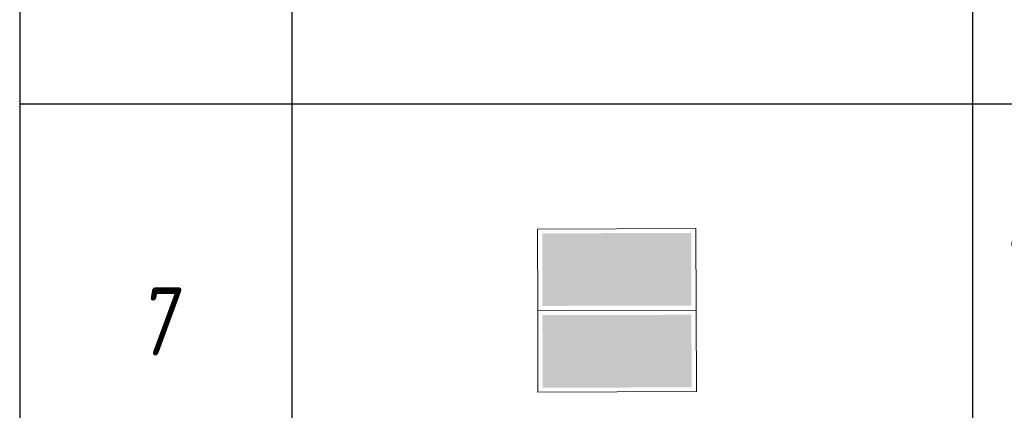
# Model space of a CAD drawing. Header units: millimetres. Extents: x -521669 to 178656, y -69521 to 433382.
# Tile 222 of 256: x -150089 to -146471, y 404098 to 405534. Entities that reach past the tile are written whole.
import ezdxf

# ---------------------------------------------------------------- set-up
doc = ezdxf.new("R2010")
doc.units = ezdxf.units.MM
doc.layers.add('_ЭО_Выноски', color=7, linetype='Continuous', lineweight=25)
doc.styles.add('fl_iso paper', font='isocpeur.ttf', dxfattribs={"width": 0.8, "oblique": 10})

# ---------------------------------------------------------------- blocks, each defined once
blk = doc.blocks.new('*T6188')
at = {"color": 0, "linetype": 'ByBlock', "lineweight": -2, "transparency": 16777216}
for p, q in [((0, 0), (13800, 0)), ((0, 0), (0, -14133.3)), ((1000, 0), (1000, -14133.3)), ((3500, 0), (3500, -14133.3)), ((10500, 0), (10500, -14133.3)), ((12000, 0), (12000, -14133.3)), ((13800, 0), (13800, -14133.3)), ((0, -1500), (13800, -1500)), ((0, -2720.8), (13800, -2720.8)), ((0, -4358.3), (13800, -4358.3)), ((0, -5995.8), (13800, -5995.8)), ((0, -7195.8), (13800, -7195.8)), ((0, -8416.7), (13800, -8416.7)), ((0, -10016.7), (13800, -10016.7)), ((0, -11616.7), (13800, -11616.7)), ((0, -12875), (13800, -12875)), ((0, -14133.3), (13800, -14133.3))]:
    blk.add_line(p, q, dxfattribs=at)
at = {"transparency": 16777216, "style": 'fl_iso paper'}
for s, insert, char_height, width, attachment_point in [('Кол-во, шт.', (11250, -750), 300, 1200, 5), ('{\\H0.9375x;\\C7;Обозначение\\H1.0667x; }', (2250, -750), 320, 2200, 5), ('Прим.', (12900, -750), 300, 1500, 5), ('{\\C7;Поз.}', (500, -750), 300, 700, 5), ('{\\C7;Наименование}', (7000, -750), 300, 6700, 5), ('Точечный встраиваемый светильник диаметром 120мм с рассеяным светом, 10W, 4000К. Степень защиты IP20', (3650, -2110.4), 250, 6700, 4), ('1', (500, -2110.4), 250, 700, 5), ('2', (11250, -2110.4), 250, 1200, 5), ('Светильник подвесной линейный ART-LINE35 S, 12W, LED лента, опаловый рассеиватель, 4000К, белый, >90Ra, ART, выносной блок питаня, 990*35*35мм. Степень защиты IP20', (3650, -3539.6), 250, 6700, 4), ('2', (500, -3539.6), 250, 700, 5), ('23', (11250, -3539.6), 250, 1200, 5), ('Светильник подвесной линейный ART-LINE35 S, 12W, LED лента, опаловый рассеиватель, 4000К, белый, >90Ra, ART, выносной блок питаня, 990*35*35мм. Степень защиты IP20', (3650, -5177.1), 250, 6700, 4), ('3', (500, -5177.1), 250, 700, 5), ('8', (11250, -5177.1), 250, 1200, 5), ('Контурная подсветка потолка светодиодной лентой 24V, 20W, 4000К. Степень защиты IP20', (3650, -6595.8), 250, 6700, 4), ('4', (500, -6595.8), 250, 700, 5), ('{\\A1;22,5', (11250, -6595.8), 250, 1200, 5), ('м.п.', (12900, -6595.8), 250, 1500, 5), ('Встраиваемый гипсовый световой профиль с светодиодной лентой 24V, 20W, 4000К. \\PСтепень защиты IP20', (3650, -7806.2), 250, 6700, 4), ('5', (500, -7806.2), 250, 700, 5), ('{\\A1;16,5', (11250, -7806.2), 250, 1200, 5), ('м.п.', (12900, -7806.2), 250, 1500, 5), ('Эвакуационный указатель аварийный MIZAR 2023-2 LED STANDARD G2, 230В, 2Вт, IP40, \\Pс автономной работой 3 ч', (3650, -9216.7), 250, 6700, 4), ('6', (500, -9216.7), 250, 700, 5), ('6', (11250, -9216.7), 250, 1200, 5), ('Двусторонний световой указатель аварийный MIZAR 2023-2 LED STANDARD G2, 230В, 2Вт, IP40, с автономной работой 3 ч', (3650, -10816.7), 250, 6700, 4), ('7', (500, -10816.7), 250, 700, 5), ('4', (11250, -10816.7), 250, 1200, 5), ('Световой указатель ПК MIZAR 2023-2 LED STANDARD G2, 230В, 2Вт, IP40, \\Pс автономной работой 3 ч', (3650, -12245.8), 250, 6700, 4), ('8', (500, -12245.8), 250, 700, 5), ('3', (11250, -12245.8), 250, 1200, 5), ('Световой указатель "Безопасная зона МГН" MIZAR 2023-2 LED STANDARD G2, 230В, 3Вт, IP40, с автономной работой 3 ч', (3650, -13504.2), 250, 6700, 4), ('9', (500, -13504.2), 250, 700, 5), ('3', (11250, -13504.2), 250, 1200, 5)]:
    blk.add_mtext(s, dxfattribs=dict(at, insert=insert, char_height=char_height, width=width, attachment_point=attachment_point))
blk = doc.blocks.new('*U3549')
at = {"linetype": 'ByBlock', "lineweight": -2}
h = blk.add_hatch(color=114, dxfattribs=at)
h.dxf.hatch_style = 1
h.paths.add_polyline_path([(272.9, 284.4), (273.6, 17.6), (-273.7, 16.3), (-274.3, 283.1)])
at = {"true_color": 0xffffff}
h = blk.add_hatch(color=7, dxfattribs=at)
h.dxf.hatch_style = 1
h.paths.add_polyline_path([(-141.9, 51.1), (-241.3, 50.9), (-241.8, 247.6), (-142.4, 247.8)])
h.paths.add_polyline_path([(49.4, 134.3), (-83.5, 133.9), (-66.7, 117.2), (-87.7, 117.2), (-112.8, 142.2), (-87.8, 167.4), (-66.9, 167.4), (-82.5, 151.7), (49.3, 152)])
h.paths.add_polyline_path([(167.7, 101.1), (192.8, 101.1), (214.7, 122.1), (216.8, 122.1), (216.8, 121.1), (218.9, 121.1), (218.9, 120), (219.9, 120), (221, 119), (222, 119), (222, 117.9), (223.1, 118), (223.1, 116.9), (224.1, 116.9), (224.1, 115.9), (225.2, 115.9), (225.2, 114.8), (226.2, 113.8), (226.2, 112.7), (227.3, 112.7), (227.3, 111.7), (227.3, 110.6), (228.3, 109.6), (199.1, 81.3), (157.3, 81.2), (122.7, 105.1), (122.6, 134.4), (94.4, 134.4), (94.3, 152.2), (140.3, 152.3), (140.4, 130.3), (158.1, 157.5), (122.5, 193), (122.3, 248.5), (143.2, 248.5), (143.4, 205.6), (179, 170.2), (178.9, 222.5), (238.5, 222.6), (238.6, 200.6), (203, 200.6), (203.1, 150.3)])
h.paths.add_polyline_path([(146.8, 70.7), (145.8, 67.5), (144.8, 65.4), (143.7, 62.3), (142.7, 60.2), (140.6, 58.1), (138.5, 56), (136.4, 55), (134.3, 53.9), (131.2, 52.8), (129.1, 52.8), (126, 51.8), (122.8, 52.8), (120.7, 52.8), (117.6, 53.9), (115.5, 54.9), (113.4, 55.9), (111.3, 58), (109.2, 60.1), (108.1, 62.2), (107.1, 65.3), (106, 67.4), (105, 70.6), (105, 72.7), (105, 75.8), (106, 77.9), (107, 81), (108.1, 83.1), (109.1, 85.2), (111.2, 87.3), (113.3, 89.4), (115.4, 90.5), (117.5, 91.5), (120.6, 92.6), (122.7, 93.6), (125.8, 93.6), (129, 93.6), (131.1, 92.6), (134.2, 91.6), (136.3, 90.5), (138.4, 89.5), (140.5, 87.4), (142.6, 85.3), (143.7, 83.2), (144.7, 81.1), (145.8, 78), (146.8, 75.9), (146.8, 72.8)])
at = {"linetype": 'ByBlock', "lineweight": -2, "true_color": 0xffffff}
h = blk.add_hatch(color=7, dxfattribs=at)
h.dxf.hatch_style = 1
h.paths.add_polyline_path([(203.1, 150.3), (203, 200.6), (238.6, 200.6), (238.5, 222.6), (178.9, 222.5), (179, 170.2), (144.4, 205.6), (144.3, 248.5), (122.3, 248.5), (122.5, 193), (158.1, 157.5), (140.4, 130.3), (140.3, 152.3), (95.4, 152.2), (95.4, 134.4), (122.6, 134.4), (122.7, 105.1), (157.3, 81.2), (200.2, 81.3), (228.3, 109.6), (228.3, 110.6), (227.3, 110.6), (227.3, 112.7), (226.2, 112.7), (226.2, 114.8), (224.1, 114.8), (224.1, 116.9), (222.1, 116.9), (222, 119), (218.9, 119), (218.9, 121.1), (217.9, 121.1), (216.8, 121.1), (215.8, 122.1), (214.7, 122.1), (192.8, 101.1), (167.7, 101.1)])
h.paths.add_polyline_path([(123.9, 52.8), (126, 51.8), (129.1, 52.8), (131.2, 52.8), (134.3, 53.9), (138.5, 56), (140.6, 58.1), (142.7, 60.2), (143.7, 62.3), (144.8, 65.4), (145.8, 67.5), (146.8, 70.7), (146.8, 72.8), (146.8, 75.9), (145.8, 78), (144.7, 81.1), (142.6, 85.3), (140.5, 87.4), (138.4, 89.5), (134.2, 91.6), (131.1, 92.6), (129, 93.6), (123.8, 93.6), (120.6, 92.6), (118.5, 91.5), (115.4, 90.5), (113.3, 89.4), (111.2, 87.3), (109.1, 85.2), (107, 81), (106, 77.9), (106, 75.8), (105, 72.7), (106, 70.6), (106, 67.4), (107.1, 65.3), (108.1, 62.2), (109.2, 60.1), (111.3, 58), (113.4, 55.9), (115.5, 54.9), (118.6, 53.9), (120.7, 52.8)])
h.paths.add_polyline_path([(50.4, 134.3), (50.4, 152), (-82.5, 151.7), (-66.9, 167.4), (-87.8, 167.4), (-112.8, 142.2), (-87.7, 117.2), (-66.7, 117.2), (-83.5, 133.9)])
h.paths.add_polyline_path([(-240.3, 50.9), (-141.9, 51.1), (-142.4, 247.8), (-240.8, 247.6)])
at = {"linetype": 'ByBlock', "lineweight": -2}
h = blk.add_hatch(color=114, dxfattribs=at)
h.dxf.hatch_style = 1
h.paths.add_polyline_path([(274.3, -283.1), (273.7, -16.3), (-273.6, -17.6), (-272.9, -284.4)])
at = {"true_color": 0xffffff}
h = blk.add_hatch(color=7, dxfattribs=at)
h.dxf.hatch_style = 1
h.paths.add_polyline_path([(-141.6, -51.8), (-241, -52.1), (-240.6, -248.8), (-141.2, -248.5)])
h.paths.add_polyline_path([(50, -134), (-82.8, -134.3), (-66.1, -117.6), (-87.1, -117.6), (-112.1, -142.8), (-86.9, -167.8), (-66, -167.8), (-81.8, -152.1), (50.1, -151.8)])
h.paths.add_polyline_path([(168.2, -100.2), (193.3, -100.2), (215.3, -121), (217.4, -121), (217.4, -120), (219.5, -120), (219.5, -118.9), (220.5, -118.9), (221.6, -117.9), (222.6, -117.9), (222.6, -116.8), (223.7, -116.8), (223.7, -115.8), (224.7, -115.8), (224.7, -114.7), (225.8, -114.7), (225.8, -113.7), (226.8, -112.6), (226.8, -111.6), (227.9, -111.6), (227.9, -110.5), (227.8, -109.5), (228.9, -108.4), (199.5, -80.3), (157.7, -80.4), (123.2, -104.5), (123.3, -133.8), (95, -133.9), (95.1, -151.7), (141.1, -151.6), (141.1, -129.6), (158.9, -156.8), (123.4, -192.4), (123.6, -247.9), (144.5, -247.8), (144.4, -204.9), (179.9, -169.3), (180, -221.6), (239.6, -221.4), (239.6, -199.5), (204, -199.5), (203.9, -149.3)])
h.paths.add_polyline_path([(147.2, -69.9), (146.1, -66.8), (145.1, -64.7), (144, -61.6), (143, -59.5), (140.9, -57.4), (138.8, -55.3), (136.7, -54.3), (134.6, -53.2), (131.4, -52.2), (129.4, -52.2), (126.2, -51.2), (123.1, -52.2), (121, -52.2), (117.8, -53.3), (115.8, -54.3), (113.7, -55.4), (111.6, -57.5), (109.5, -59.6), (108.4, -61.7), (107.4, -64.8), (106.4, -66.9), (105.3, -70), (105.3, -72.1), (105.3, -75.3), (106.4, -77.4), (107.4, -80.5), (108.5, -82.6), (109.6, -84.7), (111.7, -86.8), (113.7, -88.9), (115.8, -89.9), (117.9, -90.9), (121.1, -92), (123.2, -93), (126.3, -93), (129.5, -93), (131.5, -92), (134.7, -90.9), (136.8, -89.8), (138.9, -88.8), (140.9, -86.7), (143, -84.6), (144.1, -82.5), (145.1, -80.4), (146.2, -77.3), (147.2, -75.2), (147.2, -72)])
at = {"color": 114, "lineweight": 0, "ltscale": 100}
for points in [[(291.1, 0.7), (-291.1, -0.7), (-291.9, 298.9), (290.4, 300.4)], [(-291.1, -0.7), (291.1, 0.7), (291.9, -298.9), (-290.4, -300.4)]]:
    blk.add_lwpolyline(points, close=True, dxfattribs=at)

msp = doc.modelspace()

# ---------------------------------------------------------------- block references
msp.add_blockref('*T6188', (-150088.609613, 415241.996967))
at = {"layer": '_ЭО_Выноски', "zscale": 100}
msp.add_blockref('*U3549', (-147894.528017, 404465.855313), dxfattribs=at)

doc.saveas('drawing.dxf')
